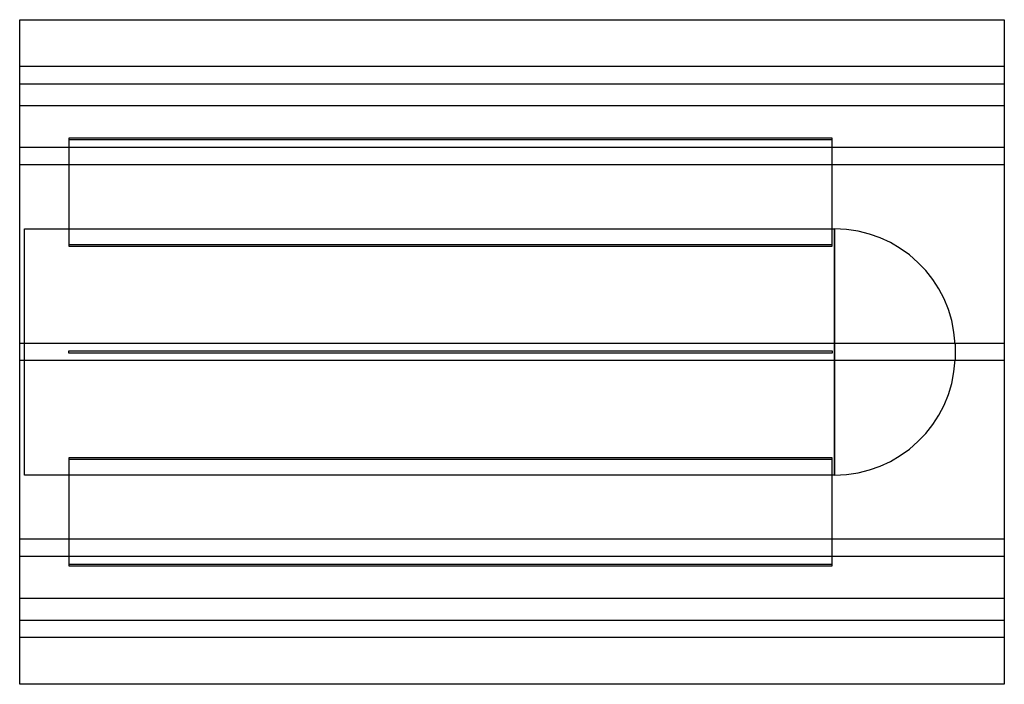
# Model space of a CAD drawing. Header units: millimetres. Extents: x -400 to 400, y -270 to 270.
import ezdxf

# ---------------------------------------------------------------- set-up
doc = ezdxf.new("R2010")
doc.units = ezdxf.units.MM
doc.layers.add('HIDDEN', color=7, linetype='Continuous')
doc.layers.add('THICK', color=7, linetype='Continuous')

msp = doc.modelspace()

# ---------------------------------------------------------------- linework, layer by layer
at = {"layer": 'HIDDEN'}
for p, q in [((400, 232), (-400, 232)), ((-400, 218), (400, 218)), ((400, 200), (-400, 200)), ((260, 173.7), (-360, 173.7)), ((-360, 173.7), (-360, 172.7)), ((-360, 172.7), (260, 172.7)), ((-360, 172.7), (-360, 86.1)), ((260, 172.7), (260, 173.7)), ((260, 86.1), (260, 172.7)), ((400, 166.1), (-400, 166.1)), ((400, 166.1), (-400, 166.1)), ((400, 152.1), (-400, 152.1)), ((400, 152.1), (-400, 152.1)), ((-396, -100), (-396, 100)), ((-396, 100), (262.1, 100)), ((262.1, 100), (262.1, 0)), ((262.1, -100), (262.1, 100)), ((260, 87.1), (-360, 87.1)), ((-360, 86.1), (260, 86.1)), ((400, 7), (-400, 7)), ((400, 7), (-400, 7)), ((-360, -1), (-360, 1)), ((-360, 1), (260, 1)), ((-360, 1), (-360, 1)), ((260, 1), (260, -1)), ((260, 1), (260, 1)), ((360, 6.43), (360, -6.43)), ((400, -7), (-400, -7)), ((400, -7), (-400, -7)), ((260, -1), (-360, -1)), ((-360, -1), (-360, -1)), ((260, -1), (260, -1)), ((262.1, 0), (262.1, -100)), ((260, -86.1), (-360, -86.1)), ((-360, -86.1), (-360, -172.7)), ((-360, -87.1), (260, -87.1)), ((260, -172.7), (260, -86.1)), ((262.1, -100), (-396, -100)), ((400, -152.1), (-400, -152.1)), ((400, -152.1), (-400, -152.1)), ((400, -166.1), (-400, -166.1)), ((400, -166.1), (-400, -166.1)), ((260, -172.7), (-360, -172.7)), ((-360, -172.7), (-360, -173.7)), ((-360, -173.7), (260, -173.7)), ((260, -173.7), (260, -172.7)), ((-400, -200), (400, -200)), ((-400, -218), (400, -218)), ((400, -232), (-400, -232))]:
    msp.add_line(p, q, dxfattribs=at)
for centre, start, end in [((262.1, 2), 2.58857, 89.99998), ((262.1, -2), 270.00002, 357.41143)]:
    msp.add_arc(centre, 98, start, end, dxfattribs=at)
at = {"layer": 'THICK'}
for p, q in [((-400, -270), (-400, 270)), ((-400, 270), (400, 270)), ((400, 270), (400, -270)), ((400, -270), (-400, -270))]:
    msp.add_line(p, q, dxfattribs=at)

doc.saveas('drawing.dxf')
